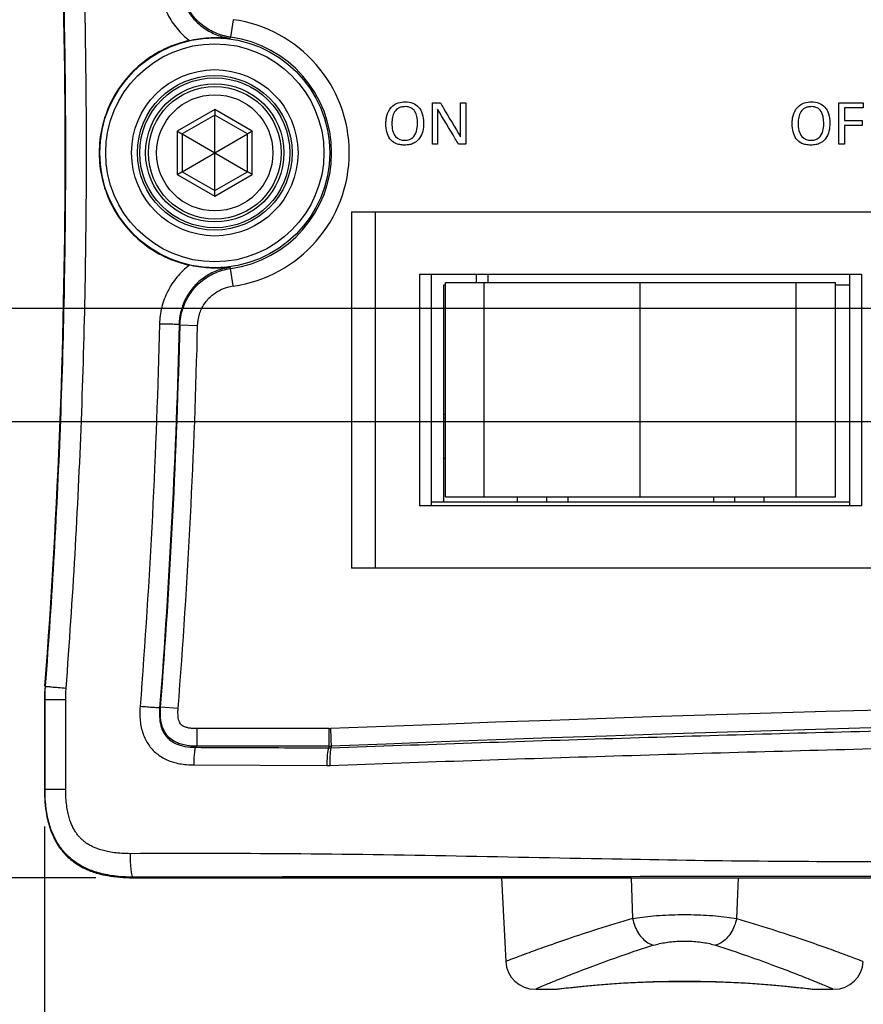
# Model space of a CAD drawing. Header units: inches. Extents: x 0 to 34, y 0 to 22.
# Tile 4 of 111: x 8.5 to 9.9, y 2.9 to 4.6. Entities that reach past the tile are written whole.
import ezdxf

# ---------------------------------------------------------------- set-up
doc = ezdxf.new("R2010")
doc.units = ezdxf.units.IN
doc.header["$LTSCALE"] = 1.87
doc.header["$MEASUREMENT"] = 0
doc.layers.get('0').update_dxf_attribs({"linetype": 'CONTINUOUS'})
doc.layers.add('DATUMCURVES', color=7, linetype='CONTINUOUS')
doc.layers.add('DIMENSIONS', color=7, linetype='CONTINUOUS')
doc.styles.get("Standard").update_dxf_attribs({"font": 'txt', "width": 0.8})
doc.dimstyles.new('DIMSTYLE_1', dxfattribs={"dimtxt": 0.125, "dimasz": 0.18, "dimexe": 0.18, "dimexo": 0.0625, "dimgap": 0.09, "dimtad": 0, "dimtih": 1, "dimtoh": 1, "dimdec": 3, "dimzin": 4, "dimdsep": 46, "dimtxsty": 'STANDARD', "dimblk": '_FILLED', "dimblk1": '_FILLED', "dimblk2": '_FILLED', "dimcen": 0.09, "dimadec": 0, "dimazin": 0, "dimtp": 0.001, "dimtm": 0.001, "dimtfac": 1, "dimtdec": 3, "dimtofl": 0, "dimtmove": 0, "dimatfit": 3, "dimldrblk": '_FILLED', "dimfxl": 1, "dimtolj": 1, "dimtzin": 4, "dimarcsym": 0})

# ---------------------------------------------------------------- blocks, each defined once
blk = doc.blocks.new('_FILLED')
at = {"color": 0, "linetype": 'BYBLOCK'}
blk.add_solid([(0, 0), (-1, 0.1736), (-1, -0.1736)], dxfattribs=at)
blk = doc.blocks.new('*D12')
at = {"layer": 'DIMENSIONS', "color": 2, "linetype": 'CONTINUOUS'}
for p, q in [((10.5592, 3.7851), (10.5592, 2.4397)), ((8.5192, 3.2441), (8.5192, 2.4397)), ((8.5192, 2.5647), (8.8256, 2.5647)), ((10.5592, 2.5647), (10.2756, 2.5647))]:
    blk.add_line(p, q, dxfattribs=at)
at = {"layer": 'DIMENSIONS', "color": 2, "linetype": 'CONTINUOUS', "xscale": 0.18, "yscale": 0.18, "zscale": 0.18, "rotation": 180}
blk.add_blockref('_FILLED', (8.5192, 2.5647), dxfattribs=at)
at = {"layer": 'DIMENSIONS', "color": 2, "linetype": 'CONTINUOUS', "xscale": 0.18, "yscale": 0.18, "zscale": 0.18}
blk.add_blockref('_FILLED', (10.5592, 2.5647), dxfattribs=at)
at = {"layer": 'DIMENSIONS', "color": 2, "linetype": 'CONTINUOUS', "width": 0.8}
for s, p in [('[', (9.5131, 2.5022)), (']', (10.1131, 2.5022)), ('2.040', (8.8881, 2.5022)), ('51.82', (9.6131, 2.5022))]:
    blk.add_text(s, height=0.125, dxfattribs=at).set_placement(p)
blk = doc.blocks.new('*D13')
at = {"layer": 'DIMENSIONS', "color": 2, "linetype": 'CONTINUOUS'}
for p, q in [((11.5322, 3.8711), (11.5322, 2.0564)), ((8.5192, 3.2441), (8.5192, 2.0564)), ((8.5192, 2.1814), (9.3032, 2.1814)), ((11.5322, 2.1814), (10.7532, 2.1814))]:
    blk.add_line(p, q, dxfattribs=at)
at = {"layer": 'DIMENSIONS', "color": 2, "linetype": 'CONTINUOUS', "xscale": 0.18, "yscale": 0.18, "zscale": 0.18, "rotation": 180}
blk.add_blockref('_FILLED', (8.5192, 2.1814), dxfattribs=at)
at = {"layer": 'DIMENSIONS', "color": 2, "linetype": 'CONTINUOUS', "xscale": 0.18, "yscale": 0.18, "zscale": 0.18}
blk.add_blockref('_FILLED', (11.5322, 2.1814), dxfattribs=at)
at = {"layer": 'DIMENSIONS', "color": 2, "linetype": 'CONTINUOUS', "width": 0.8}
for s, p in [('[', (9.9907, 2.1189)), (']', (10.5907, 2.1189)), ('3.013', (9.3657, 2.1189)), ('76.53', (10.0907, 2.1189))]:
    blk.add_text(s, height=0.125, dxfattribs=at).set_placement(p)
blk = doc.blocks.new('*D14')
at = {"layer": 'DIMENSIONS', "color": 2, "linetype": 'CONTINUOUS'}
for p, q in [((11.4697, 3.9336), (7.3773, 3.9336)), ((7.5023, 3.9336), (7.5023, 3.6709)), ((7.5023, 3.1566), (7.5023, 3.4209)), ((8.6066, 3.1566), (7.3773, 3.1566))]:
    blk.add_line(p, q, dxfattribs=at)
at = {"layer": 'DIMENSIONS', "color": 2, "linetype": 'CONTINUOUS', "xscale": 0.18, "yscale": 0.18, "zscale": 0.18}
for p, rotation in [((7.5023, 3.9336), 90), ((7.5023, 3.1566), 270)]:
    blk.add_blockref('_FILLED', p, dxfattribs=dict(at, rotation=rotation))
at = {"layer": 'DIMENSIONS', "color": 2, "linetype": 'CONTINUOUS', "width": 0.8}
for s, p in [('.777', (6.8898, 3.4834)), ('[', (7.4148, 3.4834)), ('19.74', (7.5148, 3.4834)), (']', (8.0148, 3.4834))]:
    blk.add_text(s, height=0.125, dxfattribs=at).set_placement(p)
blk = doc.blocks.new('*D15')
at = {"layer": 'DIMENSIONS', "color": 2, "linetype": 'CONTINUOUS'}
for p, q in [((10.2177, 4.1266), (6.1528, 4.1266)), ((6.2778, 4.1266), (6.2778, 3.7683)), ((6.2778, 3.1566), (6.2778, 3.5183)), ((8.6066, 3.1566), (6.1528, 3.1566))]:
    blk.add_line(p, q, dxfattribs=at)
at = {"layer": 'DIMENSIONS', "color": 2, "linetype": 'CONTINUOUS', "xscale": 0.18, "yscale": 0.18, "zscale": 0.18}
for p, rotation in [((6.2778, 4.1266), 90), ((6.2778, 3.1566), 270)]:
    blk.add_blockref('_FILLED', p, dxfattribs=dict(at, rotation=rotation))
at = {"layer": 'DIMENSIONS', "color": 2, "linetype": 'CONTINUOUS', "width": 0.8}
for s, p in [('.970', (5.6653, 3.5808)), ('[', (6.1903, 3.5808)), ('24.64', (6.2903, 3.5808)), (']', (6.7903, 3.5808))]:
    blk.add_text(s, height=0.125, dxfattribs=at).set_placement(p)

msp = doc.modelspace()

# ---------------------------------------------------------------- linework, layer by layer
at = {"color": 7, "linetype": 'CONTINUOUS'}
for p, q in [((8.8403, 4.6184), (8.8362, 4.5887)), ((8.8362, 4.5887), (8.8348, 4.5869)), ((8.8092, 4.4654), (8.7453, 4.4285)), ((8.873, 4.4285), (8.8092, 4.4654)), ((8.8092, 4.4557), (8.7536, 4.4237)), ((8.8092, 4.3274), (8.8092, 4.4557)), ((8.8647, 4.4237), (8.8092, 4.4557)), ((8.7453, 4.4285), (8.7453, 4.3547)), ((8.7536, 4.4237), (8.7536, 4.3595)), ((8.7536, 4.4237), (8.8647, 4.3595)), ((8.7536, 4.3595), (8.8647, 4.4237)), ((8.8647, 4.3595), (8.8647, 4.4237)), ((8.873, 4.3547), (8.873, 4.4285)), ((8.7453, 4.3547), (8.8092, 4.3178)), ((8.7536, 4.3595), (8.8092, 4.3274)), ((8.8092, 4.3274), (8.8647, 4.3595)), ((8.8092, 4.3178), (8.873, 4.3547)), ((9.0422, 4.2911), (9.0422, 3.6841)), ((9.0422, 4.2911), (10.0262, 4.2911)), ((9.0822, 4.2911), (9.0822, 3.6841)), ((8.8348, 4.1963), (8.8362, 4.1945)), ((8.8403, 4.1648), (8.8362, 4.1945)), ((9.1582, 3.7901), (9.1582, 4.1851)), ((9.1582, 4.1851), (9.9102, 4.1851)), ((9.1782, 3.7901), (9.1782, 4.1851)), ((9.2542, 4.1851), (9.2542, 4.1706)), ((9.2742, 4.1851), (9.2742, 4.1706)), ((9.8902, 4.1851), (9.8902, 3.7901)), ((9.9102, 4.1851), (9.9102, 3.7901)), ((9.1992, 3.7966), (9.1992, 4.1666)), ((9.1992, 4.1666), (9.2022, 4.1666)), ((9.2022, 3.8056), (9.2022, 4.1706)), ((9.2022, 4.1706), (9.8662, 4.1706)), ((9.2681, 3.8056), (9.2681, 4.1706)), ((9.5336, 3.8056), (9.5336, 4.1706)), ((9.7991, 3.8056), (9.7991, 4.1706)), ((9.8662, 3.8056), (9.8662, 4.1706)), ((9.8662, 4.1666), (9.8902, 4.1666)), ((8.7484, 4.0992), (8.7499, 4.0979)), ((8.7799, 4.0971), (8.7499, 4.0979)), ((9.1992, 3.9466), (9.2022, 3.9466)), ((9.1992, 3.9398), (9.2022, 3.9398)), ((9.1992, 3.8716), (9.2022, 3.8716)), ((9.8902, 3.7966), (9.1782, 3.7966)), ((9.2022, 3.8056), (9.8662, 3.8056)), ((9.3242, 3.8056), (9.3242, 3.7966)), ((9.3742, 3.8056), (9.3742, 3.7966)), ((9.4102, 3.8056), (9.4102, 3.7966)), ((9.6582, 3.8056), (9.6582, 3.7966)), ((9.6942, 3.8056), (9.6942, 3.7966)), ((9.7442, 3.8056), (9.7442, 3.7966)), ((9.9102, 3.7901), (9.1582, 3.7901)), ((10.0262, 3.6841), (9.0422, 3.6841)), ((8.52, 3.4829), (8.5209, 3.4828)), ((8.5192, 3.4601), (8.5192, 3.3066)), ((8.5201, 3.3075), (8.5201, 3.4601)), ((8.5201, 3.4601), (8.5553, 3.4601)), ((8.5553, 3.3075), (8.5553, 3.4601)), ((8.7169, 3.4473), (8.7153, 3.4459)), ((8.7468, 3.445), (8.7169, 3.4473)), ((8.7786, 3.4106), (8.7786, 3.3806)), ((9.0032, 3.4106), (8.7786, 3.4106)), ((9.0032, 3.4106), (9.0032, 3.3779)), ((9.006, 3.4106), (9.0073, 3.378)), ((8.7786, 3.3806), (8.7767, 3.3788)), ((9.0032, 3.3806), (8.7786, 3.3806)), ((8.7734, 3.3488), (9.0001, 3.3479)), ((8.5201, 3.3075), (8.5553, 3.3075)), ((8.6702, 3.1576), (8.6691, 3.1566)), ((8.6691, 3.1566), (10.0878, 3.1566)), ((9.2973, 3.1566), (9.3048, 3.014)), ((9.5181, 3.1566), (9.5207, 3.087)), ((9.7002, 3.1566), (9.6976, 3.087)), ((9.3559, 2.9666), (9.3884, 2.9666)), ((9.3884, 2.9666), (9.3889, 2.9666)), ((9.3884, 2.9666), (9.3889, 2.9666)), ((9.3889, 2.9666), (9.392, 2.9668)), ((9.3889, 2.9666), (9.392, 2.9668)), ((9.8234, 2.9672), (9.8263, 2.9668)), ((9.8263, 2.9668), (9.8294, 2.9666)), ((9.8263, 2.9668), (9.8294, 2.9666)), ((9.8294, 2.9666), (9.8299, 2.9666)), ((9.8299, 2.9666), (9.8624, 2.9666))]:
    msp.add_line(p, q, dxfattribs=at)
for points in [[(9.392, 2.9668), (9.3949, 2.9672), (9.4038, 2.9682), (9.4183, 2.9698), (9.4381, 2.9718), (9.4625, 2.974)], [(9.3949, 2.9672), (9.4038, 2.9682), (9.4182, 2.9698), (9.438, 2.9718), (9.4625, 2.974)], [(9.4625, 2.974), (9.491, 2.9762), (9.5225, 2.978), (9.5563, 2.9793)], [(9.4909, 2.9762), (9.5224, 2.978), (9.5562, 2.9793)], [(9.5562, 2.9793), (9.5914, 2.98), (9.627, 2.98), (9.6621, 2.9793)], [(9.5913, 2.98), (9.6269, 2.98), (9.662, 2.9793)], [(9.662, 2.9793), (9.6959, 2.978), (9.7274, 2.9762), (9.7558, 2.974), (9.7803, 2.9718), (9.8001, 2.9698), (9.8145, 2.9682), (9.8234, 2.9672)], [(9.6958, 2.978), (9.7273, 2.9762), (9.7558, 2.974), (9.7803, 2.9718), (9.8, 2.9698), (9.8145, 2.9682), (9.8234, 2.9672)]]:
    msp.add_lwpolyline(points, dxfattribs=at)
for radius in [0.1958, 0.1858, 0.1417, 0.1317, 0.1278, 0.1178, 0.113, 0.099]:
    msp.add_circle((8.8092, 4.3916), radius, dxfattribs=at)
for centre, radius, start, end in [((-3.4455, 4.3916), 12, 355.65699, 4.34301), ((8.8092, 4.3916), 0.229, 277.8216, 82.1784), ((8.8092, 4.3916), 0.199, 277.8216, 82.1784), ((-3.4455, 4.3916), 12.199, 355.56062, 358.62024), ((-3.4455, 4.3916), 12.229, 355.56063, 358.62024), ((8.8192, 3.4601), 0.3, 175.657, 180), ((12.0092, -71.7884), 75.259, 87.713042, 92.286958), ((12.0092, -71.7884), 75.229, 87.713042, 92.286958), ((9.0032, 3.4816), 0.071, 270, 272.287), ((9.0032, 3.4816), 0.101, 270, 272.287), ((9.3547, 3.0166), 0.05, 183, 270), ((9.8636, 3.0166), 0.05, 270, 357)]:
    msp.add_arc(centre, radius, start, end, dxfattribs=at)
for points, knots in [([(8.556, 3.4798), (8.5618, 3.5556), (8.5719, 3.7074), (8.5828, 3.9353), (8.5893, 4.1634), (8.5914, 4.3916), (8.5893, 4.6198), (8.5828, 4.8479), (8.5719, 5.0758), (8.5618, 5.2276), (8.556, 5.3034)], [0, 0, 0, 0, 0.124985, 0.249984, 0.37499, 0.5, 0.62501, 0.750016, 0.875015, 1, 1, 1, 1]), ([(8.5209, 3.4828), (8.5267, 3.5584), (8.5368, 3.7096), (8.5475, 3.9368), (8.554, 4.1642), (8.5562, 4.3916), (8.554, 4.619), (8.5475, 4.8464), (8.5368, 5.0735), (8.5267, 5.2248), (8.5209, 5.3004)], [0, 0, 0, 0, 0.124986, 0.249984, 0.37499, 0.5, 0.62501, 0.750016, 0.875014, 1, 1, 1, 1]), ([(8.715, 4.6832), (8.7152, 4.6736), (8.7178, 4.6544), (8.728, 4.627), (8.7441, 4.6025), (8.7582, 4.5889), (8.7659, 4.583)], [0, 0, 0, 0, 0.248237, 0.498007, 0.748906, 1, 1, 1, 1]), ([(8.7484, 4.684), (8.7486, 4.6762), (8.7507, 4.6605), (8.7594, 4.6385), (8.773, 4.6189), (8.7908, 4.6031), (8.8117, 4.5919), (8.8271, 4.5879), (8.8348, 4.5869)], [0, 0, 0, 0, 0.165356, 0.332008, 0.499342, 0.666598, 0.833752, 1, 1, 1, 1]), ([(8.8362, 4.5887), (8.827, 4.59), (8.8086, 4.5952), (8.7845, 4.6103), (8.7656, 4.6316), (8.7533, 4.6572), (8.7502, 4.676), (8.7499, 4.6853)], [0, 0, 0, 0, 0.200144, 0.400129, 0.600092, 0.79998, 1, 1, 1, 1]), ([(8.7659, 4.583), (8.7515, 4.5798), (8.7233, 4.5701), (8.6855, 4.5465), (8.654, 4.5151), (8.6303, 4.4775), (8.6157, 4.4357), (8.6123, 4.4062), (8.6123, 4.3916)], [0, 0, 0, 0, 0.167261, 0.334332, 0.501105, 0.667606, 0.83383, 1, 1, 1, 1]), ([(8.7658, 4.583), (8.771, 4.5841), (8.7818, 4.5861), (8.7986, 4.5879), (8.8165, 4.5884), (8.8286, 4.5876), (8.8348, 4.5869)], [0, 0, 0, 0, 0.227829, 0.474045, 0.72998, 1, 1, 1, 1]), ([(8.8092, 4.4654), (8.8092, 4.4651), (8.8092, 4.4644), (8.8092, 4.4635), (8.8092, 4.4627), (8.8092, 4.4618), (8.8092, 4.461), (8.8092, 4.4602), (8.8092, 4.4595), (8.8092, 4.4589), (8.8092, 4.4583), (8.8092, 4.4577), (8.8092, 4.4573), (8.8092, 4.4569), (8.8092, 4.4565), (8.8092, 4.4562), (8.8092, 4.456), (8.8092, 4.4559), (8.8092, 4.4558), (8.8092, 4.4557), (8.8092, 4.4557)], [0, 0, 0, 0, 0.095121, 0.189077, 0.280836, 0.369409, 0.453885, 0.533516, 0.607684, 0.675926, 0.737905, 0.793394, 0.842261, 0.884459, 0.920021, 0.948996, 0.971422, 0.987351, 0.996851, 1, 1, 1, 1]), ([(8.7453, 4.4285), (8.7455, 4.4283), (8.7461, 4.428), (8.7468, 4.4276), (8.7476, 4.4271), (8.7483, 4.4267), (8.749, 4.4263), (8.7497, 4.4259), (8.7503, 4.4256), (8.7509, 4.4252), (8.7514, 4.4249), (8.7519, 4.4247), (8.7523, 4.4244), (8.7526, 4.4242), (8.7529, 4.4241), (8.7532, 4.4239), (8.7533, 4.4238), (8.7535, 4.4237), (8.7536, 4.4237), (8.7536, 4.4237), (8.7536, 4.4237)], [0, 0, 0, 0, 0.095121, 0.189077, 0.280836, 0.369409, 0.453885, 0.533516, 0.607684, 0.675926, 0.737905, 0.793394, 0.842261, 0.884459, 0.920021, 0.948996, 0.971422, 0.987351, 0.996851, 1, 1, 1, 1]), ([(8.873, 4.4285), (8.8728, 4.4283), (8.8722, 4.428), (8.8715, 4.4276), (8.8707, 4.4271), (8.87, 4.4267), (8.8693, 4.4263), (8.8686, 4.4259), (8.868, 4.4256), (8.8674, 4.4252), (8.8669, 4.4249), (8.8664, 4.4247), (8.866, 4.4244), (8.8657, 4.4242), (8.8654, 4.4241), (8.8651, 4.4239), (8.865, 4.4238), (8.8648, 4.4237), (8.8647, 4.4237), (8.8647, 4.4237), (8.8647, 4.4237)], [0, 0, 0, 0, 0.095121, 0.189077, 0.280836, 0.369409, 0.453885, 0.533516, 0.607684, 0.675926, 0.737905, 0.793394, 0.842261, 0.884459, 0.920021, 0.948996, 0.971422, 0.987351, 0.996851, 1, 1, 1, 1]), ([(8.6123, 4.3916), (8.6123, 4.3769), (8.6157, 4.3475), (8.6303, 4.3057), (8.654, 4.2681), (8.6855, 4.2367), (8.7233, 4.2131), (8.7515, 4.2034), (8.7659, 4.2002)], [0, 0, 0, 0, 0.166169, 0.332391, 0.49889, 0.66566, 0.832729, 1, 1, 1, 1]), ([(8.7453, 4.3547), (8.7455, 4.3549), (8.7461, 4.3552), (8.7468, 4.3556), (8.7476, 4.3561), (8.7483, 4.3565), (8.749, 4.3569), (8.7497, 4.3573), (8.7503, 4.3576), (8.7509, 4.358), (8.7514, 4.3582), (8.7519, 4.3585), (8.7523, 4.3588), (8.7526, 4.359), (8.7529, 4.3591), (8.7532, 4.3593), (8.7533, 4.3594), (8.7535, 4.3594), (8.7536, 4.3595), (8.7536, 4.3595), (8.7536, 4.3595)], [0, 0, 0, 0, 0.095121, 0.189077, 0.280836, 0.369409, 0.453885, 0.533516, 0.607684, 0.675926, 0.737905, 0.793394, 0.842261, 0.884459, 0.920021, 0.948996, 0.971422, 0.987351, 0.996851, 1, 1, 1, 1]), ([(8.873, 4.3547), (8.8728, 4.3549), (8.8722, 4.3552), (8.8715, 4.3556), (8.8707, 4.3561), (8.87, 4.3565), (8.8693, 4.3569), (8.8686, 4.3573), (8.868, 4.3576), (8.8674, 4.358), (8.8669, 4.3582), (8.8664, 4.3585), (8.866, 4.3588), (8.8657, 4.359), (8.8654, 4.3591), (8.8651, 4.3593), (8.865, 4.3594), (8.8648, 4.3594), (8.8647, 4.3595), (8.8647, 4.3595), (8.8647, 4.3595)], [0, 0, 0, 0, 0.095121, 0.189077, 0.280836, 0.369409, 0.453885, 0.533516, 0.607684, 0.675926, 0.737905, 0.793394, 0.842261, 0.884459, 0.920021, 0.948996, 0.971422, 0.987351, 0.996851, 1, 1, 1, 1]), ([(8.8092, 4.3178), (8.8092, 4.3181), (8.8092, 4.3187), (8.8092, 4.3196), (8.8092, 4.3205), (8.8092, 4.3214), (8.8092, 4.3222), (8.8092, 4.3229), (8.8092, 4.3237), (8.8092, 4.3243), (8.8092, 4.3249), (8.8092, 4.3254), (8.8092, 4.3259), (8.8092, 4.3263), (8.8092, 4.3267), (8.8092, 4.3269), (8.8092, 4.3272), (8.8092, 4.3273), (8.8092, 4.3274), (8.8092, 4.3274), (8.8092, 4.3274)], [0, 0, 0, 0, 0.095121, 0.189077, 0.280836, 0.369409, 0.453885, 0.533516, 0.607684, 0.675926, 0.737905, 0.793394, 0.842261, 0.884459, 0.920021, 0.948996, 0.971422, 0.987351, 0.996851, 1, 1, 1, 1]), ([(8.7659, 4.2002), (8.7582, 4.1943), (8.7441, 4.1808), (8.7281, 4.1563), (8.7179, 4.1289), (8.7152, 4.1096), (8.715, 4.0999)], [0, 0, 0, 0, 0.250426, 0.50057, 0.750419, 1, 1, 1, 1]), ([(8.8348, 4.1963), (8.8271, 4.1953), (8.8119, 4.1913), (8.791, 4.1802), (8.7731, 4.1644), (8.7595, 4.1449), (8.7508, 4.1228), (8.7486, 4.1071), (8.7484, 4.0992)], [0, 0, 0, 0, 0.164987, 0.331736, 0.499037, 0.666247, 0.833328, 1, 1, 1, 1]), ([(8.7499, 4.0979), (8.7502, 4.1072), (8.7533, 4.126), (8.7656, 4.1516), (8.7846, 4.1729), (8.8087, 4.188), (8.827, 4.1932), (8.8362, 4.1945)], [0, 0, 0, 0, 0.200038, 0.39998, 0.599975, 0.799855, 1, 1, 1, 1]), ([(8.8348, 4.1963), (8.8286, 4.1956), (8.8164, 4.1948), (8.7985, 4.1953), (8.7817, 4.1971), (8.771, 4.1991), (8.7659, 4.2002)], [0, 0, 0, 0, 0.27197, 0.527229, 0.77282, 1, 1, 1, 1]), ([(8.7799, 4.0971), (8.7801, 4.1037), (8.7822, 4.1168), (8.7908, 4.1348), (8.8041, 4.1496), (8.821, 4.1602), (8.8338, 4.1639), (8.8403, 4.1648)], [0, 0, 0, 0, 0.199965, 0.3999, 0.599843, 0.799714, 1, 1, 1, 1]), ([(8.715, 4.0999), (8.7124, 3.9912), (8.7043, 3.7738), (8.6904, 3.5567), (8.682, 3.4482)], [0, 0, 0, 0, 0.499866, 1, 1, 1, 1]), ([(8.7484, 4.0992), (8.7474, 4.0992), (8.7439, 4.0994), (8.7369, 4.0994), (8.7267, 4.0997), (8.7191, 4.0999), (8.715, 4.0999)], [0, 0, 0, 0, 0.087858, 0.311551, 0.63359, 1, 1, 1, 1]), ([(8.7484, 4.0992), (8.7458, 3.9902), (8.7376, 3.7723), (8.7237, 3.5546), (8.7153, 3.4459)], [0, 0, 0, 0, 0.500006, 1, 1, 1, 1]), ([(8.5201, 3.4601), (8.5201, 3.4641), (8.5202, 3.4717), (8.5207, 3.4792), (8.5209, 3.4828)], [0, 0, 0, 0, 0.524593, 1, 1, 1, 1]), ([(8.5209, 3.4828), (8.5215, 3.4821), (8.5256, 3.483), (8.5321, 3.4813), (8.5433, 3.4809), (8.5515, 3.4801), (8.556, 3.4798)], [0, 0, 0, 0, 0.076608, 0.28936, 0.610941, 1, 1, 1, 1]), ([(8.5553, 3.4601), (8.5553, 3.4636), (8.5554, 3.4701), (8.5558, 3.4767), (8.556, 3.4798)], [0, 0, 0, 0, 0.524593, 1, 1, 1, 1]), ([(8.682, 3.4482), (8.6813, 3.4401), (8.6813, 3.4244), (8.6859, 3.4021), (8.6954, 3.383), (8.7095, 3.3676), (8.7278, 3.3565), (8.7496, 3.35), (8.7653, 3.3488), (8.7734, 3.3488)], [0, 0, 0, 0, 0.156434, 0.301637, 0.435359, 0.564498, 0.698808, 0.843815, 1, 1, 1, 1]), ([(8.7153, 3.4459), (8.7143, 3.4457), (8.7108, 3.4463), (8.7038, 3.4465), (8.6937, 3.4474), (8.686, 3.4479), (8.682, 3.4482)], [0, 0, 0, 0, 0.087925, 0.311661, 0.633697, 1, 1, 1, 1]), ([(8.7153, 3.4459), (8.7148, 3.4396), (8.7147, 3.4281), (8.7177, 3.4125), (8.7237, 3.4003), (8.7322, 3.391), (8.7437, 3.384), (8.759, 3.3796), (8.7704, 3.3788), (8.7767, 3.3788)], [0, 0, 0, 0, 0.177932, 0.324412, 0.44503, 0.556089, 0.676943, 0.822772, 1, 1, 1, 1]), ([(8.7786, 3.3806), (8.7753, 3.3806), (8.7688, 3.3808), (8.7591, 3.3821), (8.7498, 3.3845), (8.7409, 3.3882), (8.7327, 3.3938), (8.7258, 3.4015), (8.721, 3.4105), (8.7182, 3.4196), (8.7169, 3.428), (8.7165, 3.4352), (8.7165, 3.4415), (8.7167, 3.4455), (8.7169, 3.4473)], [0, 0, 0, 0, 0.094477, 0.184504, 0.273595, 0.364055, 0.4566, 0.552471, 0.650571, 0.742773, 0.82147, 0.888376, 0.947077, 1, 1, 1, 1]), ([(8.7786, 3.4106), (8.7761, 3.4106), (8.7715, 3.4107), (8.7651, 3.4115), (8.7598, 3.4129), (8.7557, 3.4145), (8.7527, 3.4165), (8.7504, 3.419), (8.7487, 3.4224), (8.7474, 3.4267), (8.7467, 3.4314), (8.7464, 3.4362), (8.7465, 3.4407), (8.7466, 3.4436), (8.7468, 3.445)], [0, 0, 0, 0, 0.131645, 0.244574, 0.340081, 0.417048, 0.476424, 0.529168, 0.593707, 0.675882, 0.762482, 0.845824, 0.924866, 1, 1, 1, 1]), ([(9.0073, 3.378), (9.1672, 3.3838), (9.4872, 3.3945), (9.8072, 3.4035), (9.9673, 3.4075)], [0, 0, 0, 0, 0.499723, 1, 1, 1, 1]), ([(8.7767, 3.3788), (8.7758, 3.3785), (8.7752, 3.3745), (8.7741, 3.3689), (8.7736, 3.3594), (8.7734, 3.3525), (8.7734, 3.3488)], [0, 0, 0, 0, 0.094096, 0.313023, 0.629961, 1, 1, 1, 1]), ([(8.7767, 3.3788), (8.8018, 3.3787), (8.8522, 3.3785), (8.9276, 3.3782), (8.978, 3.378), (9.0032, 3.3779)], [0, 0, 0, 0, 0.333221, 0.666554, 1, 1, 1, 1]), ([(9.0032, 3.3779), (9.0023, 3.3776), (9.0019, 3.3736), (9.0008, 3.3681), (9.0003, 3.3585), (9.0001, 3.3517), (9.0001, 3.3479)], [0, 0, 0, 0, 0.09283, 0.311759, 0.629211, 1, 1, 1, 1]), ([(9.0032, 3.3779), (9.0038, 3.3779), (9.0052, 3.3779), (9.0066, 3.378), (9.0073, 3.378)], [0, 0, 0, 0, 0.499904, 1, 1, 1, 1]), ([(9.0073, 3.378), (9.0064, 3.3776), (9.0062, 3.3737), (9.0053, 3.3681), (9.0053, 3.3586), (9.0053, 3.3518), (9.0055, 3.348)], [0, 0, 0, 0, 0.092753, 0.311529, 0.628925, 1, 1, 1, 1]), ([(9.0055, 3.348), (9.1666, 3.3539), (9.4891, 3.3647), (9.8117, 3.3736), (9.9731, 3.3777)], [0, 0, 0, 0, 0.499687, 1, 1, 1, 1]), ([(9.0001, 3.3479), (9.001, 3.3479), (9.0028, 3.3479), (9.0046, 3.348), (9.0055, 3.348)], [0, 0, 0, 0, 0.500006, 1, 1, 1, 1]), ([(8.5192, 3.3066), (8.5192, 3.2923), (8.5205, 3.273), (8.5247, 3.2542), (8.526, 3.2494)], [0, 0, 0, 0, 0.745059, 1, 1, 1, 1]), ([(8.6702, 3.1576), (8.6644, 3.1576), (8.6534, 3.1579), (8.6378, 3.1594), (8.6237, 3.1617), (8.6111, 3.1648), (8.5998, 3.1685), (8.5896, 3.1727), (8.5804, 3.1775), (8.5721, 3.1828), (8.5645, 3.1886), (8.5575, 3.1949), (8.5512, 3.2019), (8.5454, 3.2094), (8.5401, 3.2177), (8.5353, 3.2269), (8.531, 3.237), (8.5273, 3.2483), (8.5242, 3.2609), (8.5219, 3.275), (8.5204, 3.2907), (8.5201, 3.3017), (8.5201, 3.3075)], [0, 0, 0, 0, 0.071327, 0.135433, 0.193537, 0.246504, 0.295181, 0.340278, 0.382451, 0.422645, 0.461698, 0.500097, 0.538393, 0.577251, 0.617356, 0.659488, 0.704409, 0.752903, 0.805791, 0.863942, 0.928289, 1, 1, 1, 1]), ([(8.6656, 3.1976), (8.6606, 3.1976), (8.6514, 3.1979), (8.6384, 3.1991), (8.6272, 3.2009), (8.6175, 3.2032), (8.6091, 3.206), (8.602, 3.2089), (8.5957, 3.2122), (8.5903, 3.2156), (8.5855, 3.2193), (8.5811, 3.2233), (8.5771, 3.2276), (8.5734, 3.2324), (8.57, 3.2378), (8.5667, 3.244), (8.5637, 3.2511), (8.561, 3.2594), (8.5587, 3.2691), (8.5568, 3.2803), (8.5556, 3.2933), (8.5553, 3.3026), (8.5553, 3.3075)], [0, 0, 0, 0, 0.082181, 0.15367, 0.216098, 0.270717, 0.318773, 0.361388, 0.399635, 0.434831, 0.468154, 0.500467, 0.532687, 0.565821, 0.600897, 0.639047, 0.681414, 0.729184, 0.783594, 0.845928, 0.917533, 1, 1, 1, 1]), ([(8.5287, 3.2405), (8.5304, 3.2353), (8.534, 3.2264), (8.5385, 3.218), (8.5407, 3.2145)], [0, 0, 0, 0, 0.57441, 1, 1, 1, 1]), ([(8.5485, 3.2033), (8.551, 3.2001), (8.5566, 3.1938), (8.5628, 3.1883), (8.5661, 3.1857)], [0, 0, 0, 0, 0.49259, 1, 1, 1, 1]), ([(9.9731, 3.1838), (9.8992, 3.1838), (9.7425, 3.1839), (9.4915, 3.188), (9.2204, 3.1935), (8.9413, 3.1981), (8.7564, 3.1978), (8.6656, 3.1976)], [0, 0, 0, 0, 0.169488, 0.359527, 0.575956, 0.791579, 1, 1, 1, 1]), ([(8.6702, 3.1576), (8.669, 3.1577), (8.668, 3.1633), (8.6666, 3.1704), (8.6658, 3.1833), (8.6656, 3.1926), (8.6656, 3.1976)], [0, 0, 0, 0, 0.088616, 0.305731, 0.625067, 1, 1, 1, 1]), ([(8.5764, 3.1785), (8.5801, 3.1762), (8.5902, 3.1707), (8.601, 3.1666), (8.6079, 3.1646)], [0, 0, 0, 0, 0.376142, 1, 1, 1, 1]), ([(8.611, 3.1637), (8.616, 3.1623), (8.6352, 3.158), (8.6548, 3.1566), (8.6691, 3.1566)], [0, 0, 0, 0, 0.267931, 1, 1, 1, 1]), ([(9.9712, 3.1588), (9.8976, 3.1587), (9.7415, 3.1586), (9.4916, 3.1584), (9.2219, 3.1582), (8.9444, 3.1579), (8.7606, 3.1577), (8.6702, 3.1576)], [0, 0, 0, 0, 0.169711, 0.359951, 0.576197, 0.791566, 1, 1, 1, 1]), ([(9.5207, 3.087), (9.5007, 3.0812), (9.4636, 3.0699), (9.4125, 3.0531), (9.3723, 3.0391), (9.3389, 3.0269), (9.3231, 3.021), (9.3061, 3.0145), (9.3061, 3.0145)], [0, 0, 0, 0, 0.276878, 0.513999, 0.707121, 0.853393, 0.951157, 1, 1, 1, 1]), ([(9.5207, 3.087), (9.5263, 3.088), (9.5381, 3.0898), (9.5568, 3.0918), (9.5771, 3.0932), (9.5983, 3.0939), (9.62, 3.0939), (9.6413, 3.0932), (9.6616, 3.0918), (9.6802, 3.0898), (9.692, 3.088), (9.6976, 3.087)], [0, 0, 0, 0, 0.094811, 0.201665, 0.317367, 0.438476, 0.561522, 0.682632, 0.798335, 0.905189, 1, 1, 1, 1]), ([(9.5207, 3.087), (9.5216, 3.0827), (9.524, 3.0743), (9.5298, 3.0627), (9.5374, 3.0529), (9.5463, 3.0456), (9.5531, 3.0425), (9.5565, 3.0417)], [0, 0, 0, 0, 0.217418, 0.431971, 0.636728, 0.82664, 1, 1, 1, 1]), ([(9.6976, 3.087), (9.6968, 3.0827), (9.6943, 3.0743), (9.6885, 3.0627), (9.6809, 3.0529), (9.672, 3.0456), (9.6652, 3.0425), (9.6618, 3.0417)], [0, 0, 0, 0, 0.217418, 0.431971, 0.636728, 0.82664, 1, 1, 1, 1]), ([(9.6976, 3.087), (9.7177, 3.0812), (9.7547, 3.0699), (9.8058, 3.0531), (9.846, 3.0391), (9.8794, 3.0269), (9.8952, 3.021), (9.9122, 3.0145), (9.9122, 3.0145)], [0, 0, 0, 0, 0.276894, 0.514013, 0.707129, 0.853397, 0.951161, 1, 1, 1, 1]), ([(9.5565, 3.0417), (9.5377, 3.0357), (9.503, 3.0241), (9.4553, 3.0068), (9.4178, 2.9924), (9.3865, 2.9798), (9.3718, 2.9738), (9.3559, 2.9671), (9.3559, 2.9671)], [0, 0, 0, 0, 0.276504, 0.513554, 0.706754, 0.853173, 0.951076, 1, 1, 1, 1]), ([(9.5565, 3.0417), (9.5597, 3.0427), (9.5667, 3.0445), (9.5779, 3.0466), (9.59, 3.048), (9.6027, 3.0487), (9.6156, 3.0487), (9.6283, 3.048), (9.6404, 3.0466), (9.6516, 3.0445), (9.6586, 3.0427), (9.6618, 3.0417)], [0, 0, 0, 0, 0.095746, 0.20285, 0.318242, 0.4388, 0.561198, 0.681757, 0.797149, 0.904254, 1, 1, 1, 1]), ([(9.6618, 3.0417), (9.6806, 3.0357), (9.7153, 3.0241), (9.763, 3.0068), (9.8005, 2.9924), (9.8318, 2.9798), (9.8465, 2.9738), (9.8624, 2.9671), (9.8624, 2.9671)], [0, 0, 0, 0, 0.27652, 0.513569, 0.706762, 0.853178, 0.95108, 1, 1, 1, 1]), ([(9.392, 2.967), (9.3948, 2.9674), (9.4025, 2.9683), (9.417, 2.9699), (9.4369, 2.972), (9.4616, 2.9743), (9.4902, 2.9764), (9.5219, 2.9783), (9.5559, 2.9797), (9.5913, 2.9804), (9.6271, 2.9804), (9.6624, 2.9797), (9.6964, 2.9783), (9.7281, 2.9764), (9.7568, 2.9743), (9.7814, 2.972), (9.8013, 2.9699), (9.8158, 2.9683), (9.8235, 2.9674), (9.8263, 2.967)], [0, 0, 0, 0, 0.01949, 0.053699, 0.100187, 0.157605, 0.224208, 0.297941, 0.376749, 0.458593, 0.541455, 0.623295, 0.702099, 0.775829, 0.84243, 0.899844, 0.946325, 0.980521, 1, 1, 1, 1])]:
    msp.add_open_spline(points, degree=3, knots=knots, dxfattribs=at)
for points in [[(8.526, 3.2494), (8.5268, 3.2464), (8.5277, 3.2434), (8.5287, 3.2405)], [(8.5407, 3.2145), (8.543, 3.2106), (8.5457, 3.2069), (8.5485, 3.2033)], [(8.5661, 3.1857), (8.5694, 3.1831), (8.5729, 3.1807), (8.5764, 3.1785)], [(8.6079, 3.1646), (8.6089, 3.1643), (8.6099, 3.164), (8.611, 3.1637)], [(9.3884, 2.9666), (9.3894, 2.9667), (9.3904, 2.9668), (9.3914, 2.967)], [(9.3914, 2.967), (9.3916, 2.967), (9.3918, 2.967), (9.392, 2.967)], [(9.8263, 2.967), (9.8265, 2.967), (9.8267, 2.967), (9.8269, 2.967)], [(9.8269, 2.967), (9.8279, 2.9668), (9.8289, 2.9667), (9.8299, 2.9666)]]:
    msp.add_open_spline(points, degree=3, dxfattribs=at)
at = {"layer": 'DATUMCURVES', "color": 40, "linetype": 'CONTINUOUS'}
for points, knots in [([(9.1554, 4.4135, 5.187), (9.1533, 4.4113, 5.187), (9.1491, 4.4081, 5.187), (9.1412, 4.4053, 5.187), (9.1324, 4.4045, 5.187), (9.1238, 4.4053, 5.187), (9.1148, 4.4083, 5.187), (9.1067, 4.415, 5.187), (9.1016, 4.427, 5.187), (9.1004, 4.4379, 5.187), (9.1008, 4.4474, 5.187), (9.1024, 4.4574, 5.187), (9.1058, 4.4649, 5.187), (9.1096, 4.469, 5.187)], [0, 0, 0, 0, 0.098428, 0.168733, 0.239038, 0.306312, 0.373585, 0.508131, 0.642678, 0.777225, 0.832918, 0.888612, 1, 1, 1, 1]), ([(9.1096, 4.469, 5.187), (9.1133, 4.473, 5.187), (9.1218, 4.4777, 5.187), (9.1354, 4.479, 5.187), (9.1466, 4.4769, 5.187), (9.1569, 4.47, 5.187), (9.1632, 4.4587, 5.187), (9.1654, 4.4438, 5.187), (9.1638, 4.4281, 5.187), (9.1599, 4.4188, 5.187), (9.1563, 4.4144, 5.187), (9.1554, 4.4135, 5.187)], [0, 0, 0, 0, 0.093773, 0.187547, 0.327557, 0.467567, 0.607577, 0.747587, 0.857332, 0.967077, 1, 1, 1, 1]), ([(9.1545, 4.4423, 5.187), (9.1545, 4.4503, 5.187), (9.1525, 4.4608, 5.187), (9.1449, 4.4678, 5.187), (9.1389, 4.4699, 5.187), (9.133, 4.4705, 5.187), (9.1269, 4.4698, 5.187), (9.1204, 4.4674, 5.187), (9.1148, 4.4618, 5.187), (9.1114, 4.4524, 5.187), (9.1108, 4.4453, 5.187), (9.1108, 4.4416, 5.187)], [0, 0, 0, 0, 0.237131, 0.355696, 0.414978, 0.474261, 0.539978, 0.605696, 0.737131, 0.868565, 1, 1, 1, 1]), ([(9.1797, 4.4064, 5.187), (9.1797, 4.4101, 5.187), (9.1797, 4.4335, 5.187), (9.1797, 4.4569, 5.187), (9.1797, 4.4766, 5.187)], [0, 0, 0, 0, 0.15625, 1, 1, 1, 1]), ([(9.1797, 4.4766, 5.187), (9.1804, 4.4766, 5.187), (9.1849, 4.4766, 5.187), (9.1895, 4.4766, 5.187), (9.1933, 4.4766, 5.187)], [0, 0, 0, 0, 0.15625, 1, 1, 1, 1]), ([(9.1886, 4.466, 5.187), (9.1886, 4.4629, 5.187), (9.1886, 4.443, 5.187), (9.1886, 4.4232, 5.187), (9.1886, 4.4064, 5.187)], [0, 0, 0, 0, 0.15625, 1, 1, 1, 1]), ([(9.2243, 4.4064, 5.187), (9.2224, 4.4095, 5.187), (9.2105, 4.4294, 5.187), (9.1986, 4.4492, 5.187), (9.1886, 4.466, 5.187)], [0, 0, 0, 0, 0.15625, 1, 1, 1, 1]), ([(9.1933, 4.4766, 5.187), (9.1951, 4.4736, 5.187), (9.2066, 4.4542, 5.187), (9.2181, 4.4349, 5.187), (9.2278, 4.4186, 5.187)], [0, 0, 0, 0, 0.15625, 1, 1, 1, 1]), ([(9.2278, 4.4766, 5.187), (9.2282, 4.4766, 5.187), (9.2312, 4.4766, 5.187), (9.2342, 4.4766, 5.187), (9.2367, 4.4766, 5.187)], [0, 0, 0, 0, 0.15625, 1, 1, 1, 1]), ([(9.2278, 4.4186, 5.187), (9.2278, 4.4216, 5.187), (9.2278, 4.4409, 5.187), (9.2278, 4.4603, 5.187), (9.2278, 4.4766, 5.187)], [0, 0, 0, 0, 0.15625, 1, 1, 1, 1]), ([(9.2367, 4.4766, 5.187), (9.2367, 4.473, 5.187), (9.2367, 4.4496, 5.187), (9.2367, 4.4262, 5.187), (9.2367, 4.4064, 5.187)], [0, 0, 0, 0, 0.15625, 1, 1, 1, 1]), ([(9.8473, 4.4135, 5.187), (9.8452, 4.4113, 5.187), (9.8409, 4.4081, 5.187), (9.833, 4.4053, 5.187), (9.8243, 4.4045, 5.187), (9.8156, 4.4053, 5.187), (9.8066, 4.4083, 5.187), (9.7986, 4.415, 5.187), (9.7934, 4.427, 5.187), (9.7922, 4.4379, 5.187), (9.7926, 4.4474, 5.187), (9.7942, 4.4574, 5.187), (9.7976, 4.4649, 5.187), (9.8015, 4.469, 5.187)], [0, 0, 0, 0, 0.098436, 0.168748, 0.239059, 0.30633, 0.373602, 0.508145, 0.642688, 0.777231, 0.832923, 0.888615, 1, 1, 1, 1]), ([(9.8015, 4.469, 5.187), (9.8051, 4.473, 5.187), (9.8137, 4.4777, 5.187), (9.8272, 4.479, 5.187), (9.8385, 4.4769, 5.187), (9.8487, 4.47, 5.187), (9.8551, 4.4587, 5.187), (9.8572, 4.4438, 5.187), (9.8557, 4.4281, 5.187), (9.8517, 4.4188, 5.187), (9.8482, 4.4144, 5.187), (9.8473, 4.4135, 5.187)], [0, 0, 0, 0, 0.093855, 0.187709, 0.327691, 0.467673, 0.607655, 0.747637, 0.85736, 0.967083, 1, 1, 1, 1]), ([(9.8463, 4.4423, 5.187), (9.8463, 4.4503, 5.187), (9.8443, 4.4608, 5.187), (9.8367, 4.4678, 5.187), (9.8307, 4.4699, 5.187), (9.8248, 4.4705, 5.187), (9.8187, 4.4698, 5.187), (9.8122, 4.4674, 5.187), (9.8066, 4.4618, 5.187), (9.8032, 4.4524, 5.187), (9.8026, 4.4453, 5.187), (9.8026, 4.4416, 5.187)], [0, 0, 0, 0, 0.237131, 0.355696, 0.414978, 0.474261, 0.539978, 0.605696, 0.737131, 0.868565, 1, 1, 1, 1]), ([(9.8716, 4.4064, 5.187), (9.8716, 4.4101, 5.187), (9.8716, 4.4335, 5.187), (9.8716, 4.4569, 5.187), (9.8716, 4.4766, 5.187)], [0, 0, 0, 0, 0.15625, 1, 1, 1, 1]), ([(9.8716, 4.4766, 5.187), (9.8738, 4.4766, 5.187), (9.8877, 4.4766, 5.187), (9.9016, 4.4766, 5.187), (9.9134, 4.4766, 5.187)], [0, 0, 0, 0, 0.15625, 1, 1, 1, 1]), ([(9.8815, 4.4683, 5.187), (9.8815, 4.4672, 5.187), (9.8815, 4.4599, 5.187), (9.8815, 4.4526, 5.187), (9.8815, 4.4465, 5.187)], [0, 0, 0, 0, 0.15625, 1, 1, 1, 1]), ([(9.9134, 4.4683, 5.187), (9.9117, 4.4683, 5.187), (9.9011, 4.4683, 5.187), (9.8905, 4.4683, 5.187), (9.8815, 4.4683, 5.187)], [0, 0, 0, 0, 0.15625, 1, 1, 1, 1]), ([(9.8815, 4.4465, 5.187), (9.8831, 4.4465, 5.187), (9.8931, 4.4465, 5.187), (9.9031, 4.4465, 5.187), (9.9115, 4.4465, 5.187)], [0, 0, 0, 0, 0.15625, 1, 1, 1, 1]), ([(9.117, 4.4194, 5.187), (9.121, 4.4145, 5.187), (9.1301, 4.4123, 5.187), (9.1411, 4.4138, 5.187), (9.1498, 4.4195, 5.187), (9.1542, 4.4321, 5.187), (9.1545, 4.4399, 5.187), (9.1545, 4.4423, 5.187)], [0, 0, 0, 0, 0.284754, 0.4322, 0.579645, 0.789823, 1, 1, 1, 1]), ([(9.8089, 4.4194, 5.187), (9.8128, 4.4145, 5.187), (9.8219, 4.4123, 5.187), (9.833, 4.4138, 5.187), (9.8416, 4.4195, 5.187), (9.846, 4.4321, 5.187), (9.8463, 4.4399, 5.187), (9.8463, 4.4423, 5.187)], [0, 0, 0, 0, 0.284754, 0.4322, 0.579645, 0.789823, 1, 1, 1, 1]), ([(9.8815, 4.4383, 5.187), (9.8815, 4.4366, 5.187), (9.8815, 4.426, 5.187), (9.8815, 4.4154, 5.187), (9.8815, 4.4064, 5.187)], [0, 0, 0, 0, 0.15625, 1, 1, 1, 1]), ([(9.9115, 4.4383, 5.187), (9.91, 4.4383, 5.187), (9.9, 4.4383, 5.187), (9.8899, 4.4383, 5.187), (9.8815, 4.4383, 5.187)], [0, 0, 0, 0, 0.15625, 1, 1, 1, 1]), ([(9.1886, 4.4064, 5.187), (9.1881, 4.4064, 5.187), (9.1852, 4.4064, 5.187), (9.1822, 4.4064, 5.187), (9.1797, 4.4064, 5.187)], [0, 0, 0, 0, 0.15625, 1, 1, 1, 1]), ([(9.2367, 4.4064, 5.187), (9.2361, 4.4064, 5.187), (9.2319, 4.4064, 5.187), (9.2278, 4.4064, 5.187), (9.2243, 4.4064, 5.187)], [0, 0, 0, 0, 0.15625, 1, 1, 1, 1]), ([(9.8815, 4.4064, 5.187), (9.881, 4.4064, 5.187), (9.8777, 4.4064, 5.187), (9.8744, 4.4064, 5.187), (9.8716, 4.4064, 5.187)], [0, 0, 0, 0, 0.15625, 1, 1, 1, 1])]:
    msp.add_open_spline(points, degree=3, knots=knots, dxfattribs=at)
for points in [[(9.9134, 4.4766, 5.187), (9.9134, 4.4739, 5.187), (9.9134, 4.4711, 5.187), (9.9134, 4.4683, 5.187)], [(9.9115, 4.4465, 5.187), (9.9115, 4.4437, 5.187), (9.9115, 4.441, 5.187), (9.9115, 4.4383, 5.187)], [(9.1108, 4.4416, 5.187), (9.1108, 4.4377, 5.187), (9.1115, 4.4297, 5.187), (9.1146, 4.4225, 5.187), (9.117, 4.4194, 5.187)], [(9.8026, 4.4416, 5.187), (9.8026, 4.4377, 5.187), (9.8033, 4.4297, 5.187), (9.8064, 4.4225, 5.187), (9.8089, 4.4194, 5.187)]]:
    msp.add_open_spline(points, degree=3, dxfattribs=at)

# ---------------------------------------------------------------- dimensions: what is measured, and where the dimension line sits
at = {"layer": 'DIMENSIONS', "color": 2, "linetype": 'CONTINUOUS'}
for base, p1, p2, angle, picture, middle in [((6.2778, 3.1566), (10.2177, 4.1266), (8.6066, 3.1566), 270, '*D15', (6.2778, 3.6433)), ((7.5023, 3.1566), (11.4697, 3.9336), (8.6066, 3.1566), 270, '*D14', (7.5023, 3.5459)), ((8.5192, 2.1814), (11.5322, 3.8711), (8.5192, 3.2441), 180, '*D13', (10.0282, 2.1814)), ((8.5192, 2.5647), (10.5592, 3.7851), (8.5192, 3.2441), 180, '*D12', (9.5506, 2.5647))]:
    dim = msp.add_linear_dim(base=base, p1=p1, p2=p2, angle=angle, dimstyle='DIMSTYLE_1', dxfattribs=at)
    dim.commit()
    dim.dimension.update_dxf_attribs({"geometry": picture, "text_midpoint": middle, "dimtype": 160})

doc.saveas('drawing.dxf')
